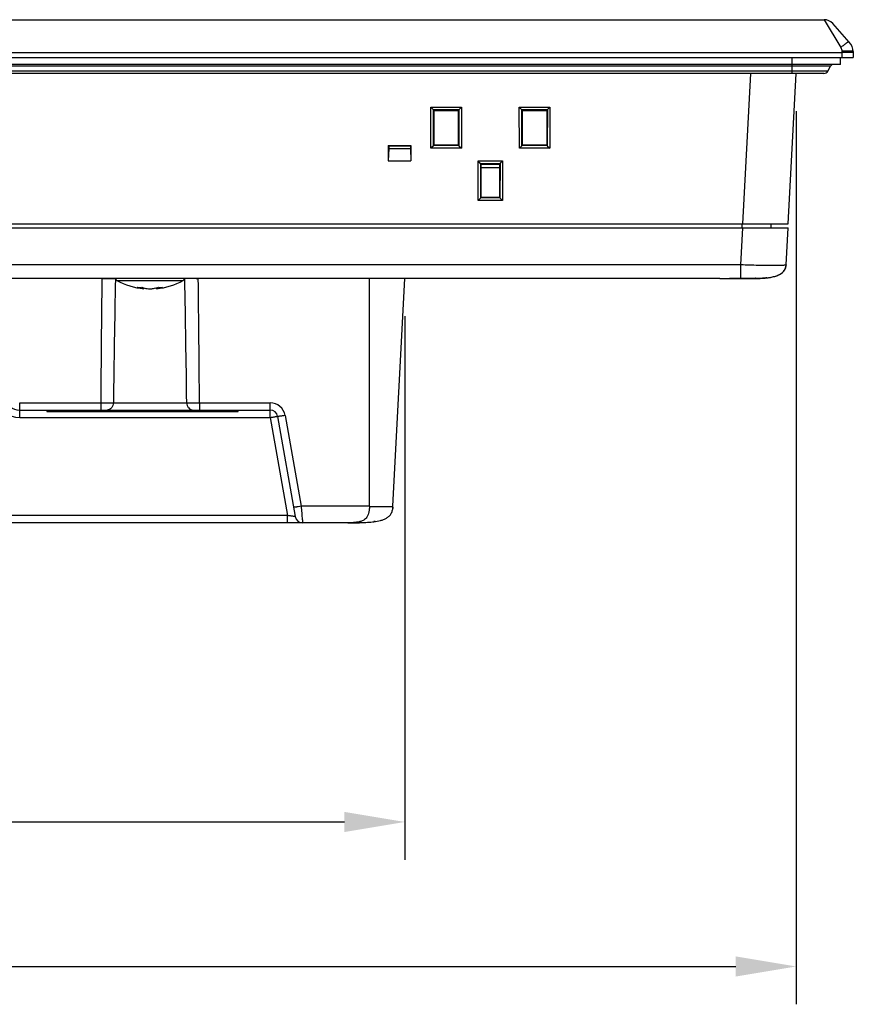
# Model space of a CAD drawing. Header units: millimetres. Extents: x 0 to 1189, y 0 to 841.
# Tile 3 of 29: x 433 to 543, y 186 to 316. Entities that reach past the tile are written whole.
import ezdxf

# ---------------------------------------------------------------- set-up
doc = ezdxf.new("R2010")
doc.units = ezdxf.units.MM
doc.layers.add('11_COMPONENTS', color=7, linetype='Continuous')
doc.styles.get("Standard").update_dxf_attribs({"font": 'ARIAL.TTF'})
doc.dimstyles.new('WALL', dxfattribs={"dimtxt": 10, "dimasz": 8, "dimexe": 5, "dimexo": 5, "dimgap": 1.5, "dimtad": 1, "dimtoh": 1, "dimdsep": 46, "dimtxsty": 'Standard', "dimcen": 0, "dimadec": 0, "dimazin": 0, "dimtp": 0.001, "dimtm": 0.001, "dimtfac": 1, "dimtofl": 0, "dimtmove": 0, "dimatfit": 3, "dimfxl": 1, "dimtolj": 1, "dimarcsym": 0})

# ---------------------------------------------------------------- blocks, each defined once
blk = doc.blocks.new('*D23')
at = {"color": 0, "lineweight": -2}
for p, q in [((230.45, 304.33), (230.45, 186.3)), ((535.33, 304.33), (535.33, 186.3)), ((238.45, 191.3), (527.33, 191.3))]:
    blk.add_line(p, q, dxfattribs=at)
at = {"color": 0}
for points in [[(238.45, 192.63), (238.45, 189.97), (230.45, 191.3)], [(527.33, 192.63), (527.33, 189.97), (535.33, 191.3)]]:
    blk.add_solid(points, dxfattribs=at)
at = {"layer": 'Defpoints', "color": 0}
for p in [(230.45, 309.33), (535.33, 309.33), (535.33, 191.3)]:
    blk.add_point(p, dxfattribs=at)
at = {"color": 0, "insert": (382.89, 197.91), "char_height": 10, "attachment_point": 5}
blk.add_mtext('\\A1;304.9', dxfattribs=at)
blk = doc.blocks.new('*D24')
at = {"color": 0, "lineweight": -2}
for p, q in [((282.19, 277.23), (282.19, 205.4)), ((483.59, 277.23), (483.59, 205.4)), ((290.19, 210.4), (475.59, 210.4))]:
    blk.add_line(p, q, dxfattribs=at)
at = {"color": 0}
for points in [[(290.19, 211.73), (290.19, 209.07), (282.19, 210.4)], [(475.59, 211.73), (475.59, 209.07), (483.59, 210.4)]]:
    blk.add_solid(points, dxfattribs=at)
at = {"layer": 'Defpoints', "color": 0}
for p in [(282.19, 282.23), (483.59, 282.23), (483.59, 210.4)]:
    blk.add_point(p, dxfattribs=at)
at = {"color": 0, "insert": (382.89, 217.01), "char_height": 10, "attachment_point": 5}
blk.add_mtext('\\A1;201.4', dxfattribs=at)

msp = doc.modelspace()

# ---------------------------------------------------------------- linework, layer by layer
at = {"layer": '11_COMPONENTS', "linetype": 'Continuous'}
for p, q in [((226.734, 316.43), (539.041, 316.43)), ((539.041, 316.43), (541.235, 312.744)), ((542.354, 313.472), (540.161, 315.929)), ((222.888, 311.43), (542.888, 311.43)), ((224.41, 312.087), (541.366, 312.087)), ((534.788, 309.33), (534.788, 311.43)), ((541.188, 310.53), (541.188, 311.43)), ((541.362, 312.271), (541.366, 312.087)), ((541.366, 312.087), (541.389, 311.43)), ((542.861, 312.21), (542.888, 311.43)), ((541.188, 310.53), (224.588, 310.53)), ((539.883, 310.28), (225.893, 310.28)), ((539.507, 309.63), (539.883, 310.28)), ((539.507, 309.63), (226.268, 309.63)), ((538.988, 309.33), (226.788, 309.33)), ((528.295, 289.43), (529.338, 309.33)), ((534.287, 289.43), (535.33, 309.33)), ((487.012, 304.885), (491.064, 304.885)), ((487.322, 304.57), (487.012, 304.885)), ((487.025, 299.44), (487.012, 304.885)), ((487.322, 304.57), (490.754, 304.57)), ((487.322, 304.57), (487.346, 304.568)), ((487.357, 299.767), (487.346, 304.568)), ((487.438, 304.43), (487.346, 304.568)), ((490.638, 304.43), (490.73, 304.568)), ((490.73, 304.568), (490.718, 299.767)), ((490.73, 304.568), (490.754, 304.57)), ((490.754, 304.57), (491.064, 304.885)), ((491.064, 304.885), (491.05, 299.44)), ((498.712, 304.885), (502.764, 304.885)), ((499.022, 304.57), (498.712, 304.885)), ((498.725, 299.44), (498.712, 304.885)), ((499.022, 304.57), (502.454, 304.57)), ((499.022, 304.57), (499.046, 304.568)), ((499.057, 299.767), (499.046, 304.568)), ((499.138, 304.43), (499.046, 304.568)), ((502.338, 304.43), (502.43, 304.568)), ((502.43, 304.568), (502.418, 299.767)), ((502.43, 304.568), (502.454, 304.57)), ((502.454, 304.57), (502.764, 304.885)), ((502.764, 304.885), (502.75, 299.44)), ((487.438, 304.43), (490.638, 304.43)), ((487.438, 299.83), (487.438, 304.43)), ((490.638, 304.43), (490.638, 299.83)), ((499.138, 304.43), (502.338, 304.43)), ((499.138, 299.83), (499.138, 304.43)), ((502.338, 304.43), (502.338, 299.83)), ((481.388, 299.819), (484.388, 299.819)), ((481.388, 299.819), (481.469, 299.765)), ((481.388, 299.819), (481.388, 297.759)), ((481.47, 299.423), (481.388, 297.759)), ((481.469, 299.765), (484.306, 299.765)), ((481.469, 299.765), (481.47, 299.423)), ((481.47, 299.423), (484.305, 299.423)), ((484.306, 299.765), (484.305, 299.423)), ((484.305, 299.423), (484.388, 297.759)), ((484.388, 299.819), (484.306, 299.765)), ((484.388, 299.819), (484.388, 297.759)), ((487.357, 299.767), (487.025, 299.44)), ((491.05, 299.44), (487.025, 299.44)), ((487.357, 299.767), (487.358, 299.79)), ((487.438, 299.83), (487.358, 299.79)), ((490.717, 299.79), (487.358, 299.79)), ((490.638, 299.83), (487.438, 299.83)), ((490.638, 299.83), (490.717, 299.79)), ((490.717, 299.79), (490.718, 299.767)), ((490.718, 299.767), (491.05, 299.44)), ((499.057, 299.767), (498.725, 299.44)), ((502.75, 299.44), (498.725, 299.44)), ((499.057, 299.767), (499.058, 299.79)), ((499.138, 299.83), (499.058, 299.79)), ((502.417, 299.79), (499.058, 299.79)), ((502.338, 299.83), (499.138, 299.83)), ((502.338, 299.83), (502.417, 299.79)), ((502.417, 299.79), (502.418, 299.767)), ((502.418, 299.767), (502.75, 299.44)), ((481.388, 297.759), (484.388, 297.759)), ((493.279, 297.759), (496.496, 297.759)), ((493.589, 297.444), (493.279, 297.759)), ((493.292, 292.548), (493.279, 297.759)), ((493.589, 297.444), (496.187, 297.444)), ((493.589, 297.444), (493.613, 297.442)), ((493.688, 297.33), (493.613, 297.442)), ((493.624, 292.875), (493.613, 297.442)), ((493.688, 297.33), (496.088, 297.33)), ((493.688, 292.93), (493.688, 297.33)), ((496.088, 296.83), (493.688, 296.83)), ((496.088, 297.33), (496.163, 297.442)), ((496.088, 297.33), (496.088, 292.93)), ((496.163, 297.442), (496.151, 292.875)), ((496.163, 297.442), (496.187, 297.444)), ((496.187, 297.444), (496.496, 297.759)), ((496.496, 297.759), (496.484, 292.548)), ((493.624, 292.875), (493.292, 292.548)), ((493.624, 292.875), (493.625, 292.899)), ((493.688, 292.93), (493.625, 292.899)), ((496.151, 292.899), (493.625, 292.899)), ((496.088, 292.93), (493.688, 292.93)), ((496.088, 292.93), (496.151, 292.899)), ((496.151, 292.899), (496.151, 292.875)), ((496.151, 292.875), (496.484, 292.548)), ((496.484, 292.548), (493.292, 292.548)), ((231.488, 289.43), (534.287, 289.43)), ((231.515, 288.93), (534.261, 288.93)), ((528.012, 284.021), (528.269, 288.93)), ((528.188, 288.93), (528.188, 289.43)), ((532.023, 288.93), (532.014, 289.43)), ((534.004, 284.021), (534.261, 288.93)), ((528.012, 284.021), (237.764, 284.021)), ((528.012, 282.277), (528.012, 284.021)), ((525.233, 282.23), (235.766, 282.23)), ((445.494, 281.976), (454.282, 281.976)), ((478.888, 252.116), (478.888, 282.23)), ((482.01, 252.116), (483.588, 282.23)), ((525.303, 282.23), (530.009, 282.23)), ((527.807, 282.275), (528.01, 282.275)), ((528.012, 282.277), (528.01, 282.275)), ((528.579, 282.274), (528.941, 282.274)), ((528.941, 282.274), (529.291, 282.274)), ((529.291, 282.274), (529.63, 282.276)), ((529.63, 282.276), (529.953, 282.278)), ((529.953, 282.278), (530.259, 282.281)), ((530.259, 282.281), (530.546, 282.284)), ((531.636, 282.33), (531.635, 282.329)), ((531.635, 282.329), (531.636, 282.33)), ((531.636, 282.33), (531.765, 282.349)), ((449.043, 280.873), (449.053, 280.988)), ((450.733, 280.873), (450.723, 280.987)), ((432.64, 265.778), (443.353, 265.778)), ((432.64, 263.848), (432.64, 265.778)), ((443.353, 265.778), (443.353, 264.83)), ((445.039, 265.795), (454.737, 265.795)), ((456.423, 265.778), (465.771, 265.778)), ((456.423, 265.778), (456.423, 264.83)), ((465.771, 263.848), (465.771, 265.778)), ((432.64, 264.83), (465.771, 264.83)), ((436.228, 264.83), (436.228, 264.63)), ((436.228, 264.63), (461.548, 264.63)), ((442.858, 264.63), (442.911, 264.83)), ((444.758, 264.63), (444.704, 264.83)), ((447.938, 264.63), (447.991, 264.83)), ((449.838, 264.63), (449.784, 264.83)), ((453.018, 264.63), (453.071, 264.83)), ((454.918, 264.63), (454.864, 264.83)), ((461.548, 264.63), (461.548, 264.83)), ((432.64, 263.848), (465.771, 263.848)), ((465.771, 263.848), (468.052, 250.913)), ((466.756, 264.004), (469.092, 250.757)), ((467.741, 264.125), (469.859, 252.116)), ((478.888, 252.116), (469.859, 252.116)), ((476.018, 249.93), (289.758, 249.93)), ((468.052, 250.913), (308.472, 250.913)), ((468.052, 249.93), (468.052, 250.913)), ((479.498, 250.089), (479.479, 250.087))]:
    msp.add_line(p, q, dxfattribs=at)
for points in [[(531.765, 282.349), (531.916, 282.374), (532.065, 282.403), (532.211, 282.435), (532.353, 282.47), (532.493, 282.508), (532.629, 282.551), (532.762, 282.597), (532.891, 282.648), (533.015, 282.704), (533.135, 282.764), (533.25, 282.83), (533.358, 282.901), (533.461, 282.978), (533.556, 283.06), (533.644, 283.149), (533.723, 283.243), (533.792, 283.341), (533.852, 283.445), (533.902, 283.552), (533.941, 283.662), (533.971, 283.775), (533.991, 283.889)], [(533.991, 283.889), (534.003, 284.003), (534.004, 284.021)], [(525.233, 282.23), (525.378, 282.231), (525.529, 282.233), (525.686, 282.235), (525.847, 282.239), (526.012, 282.243), (526.53, 282.256)], [(526.53, 282.256), (526.709, 282.26), (526.89, 282.264), (527.072, 282.268), (527.255, 282.271), (527.439, 282.273), (527.623, 282.274), (527.807, 282.275)], [(528.01, 282.275), (528.21, 282.274), (528.579, 282.274)], [(530.546, 282.284), (530.681, 282.287), (530.811, 282.289), (530.933, 282.292), (531.049, 282.295), (531.157, 282.299), (531.257, 282.302), (531.348, 282.306), (531.433, 282.311), (531.51, 282.316), (531.58, 282.323), (531.635, 282.329)]]:
    msp.add_lwpolyline(points, dxfattribs=at)
for centre, radius, start, end in [((539.041, 314.93), 1.5, 41.75166, 90), ((540.862, 312.14), 2, 2, 41.75166), ((540.316, 310.03), 0.5, 90, 150), ((538.988, 309.93), 0.6, 270, 330), ((532.391, 284.105), 1.615, 355.408, 357.00324), ((4404.255, 234.046), 3961.029, 179.303001, 179.540994), ((444.807, 343.679), 61.462, 268.79729, 268.93318), ((444.753, 340.772), 58.554, 268.93289, 269.07471), ((4696.2, 208.204), 4251.552, 179.002925, 179.223844), ((445.738, 282.412), 0.5, 201.35509, 240.77534), ((449.888, 289.83), 9, 240.77534, 264.61231), ((449.888, 289.83), 9, 275.38769, 299.22466), ((454.038, 282.412), 0.5, 299.22466, 338.64491), ((-3796.473, 208.203), 4251.601, 0.776157, 0.997074), ((455.092, 336.698), 54.48, 270.92026, 271.07227), ((455.115, 335.502), 53.284, 271.07195, 271.22816), ((-3504.67, 234.044), 3961.221, 0.459012, 0.696994), ((530.01, 298.731), 16.501, 269.99848, 270.48543), ((530.451, 290.792), 8.545, 276.62646, 277.95615), ((530.447, 290.828), 8.581, 276.70769, 277.48562), ((530.529, 290.211), 7.959, 277.47736, 277.9776), ((530.586, 289.82), 7.564, 278.04718, 279.38353), ((449.572, 285.324), 4.482, 251.9764, 263.22939), ((448.488, 285.51), 4.459, 266.10066, 270.00297), ((448.488, 285.569), 4.518, 270.00616, 273.87391), ((449.888, 289.905), 9.035, 268.64497, 271.35503), ((450.2, 285.354), 4.513, 276.78478, 287.97602), ((451.29, 285.556), 4.505, 266.12063, 269.99428), ((451.289, 285.501), 4.45, 269.99806, 273.9034), ((432.64, 266.848), 3, 190, 270), ((432.64, 266.83), 2, 190, 270), ((465.771, 263.778), 2, 10.00022, 89.99978), ((465.771, 263.83), 1, 10, 90), ((478.537, 252.297), 3.478, 355.16967, 357.02009), ((470.077, 250.93), 1, 190, 270), ((478.108, 260.573), 10.576, 276.94875, 278.33482), ((478.014, 261.313), 11.321, 276.96911, 277.43248)]:
    msp.add_arc(centre, radius, start, end, dxfattribs=at)
for points, knots in [([(542.354, 313.472), (542.344, 313.483), (542.295, 313.486), (542.17, 313.438), (541.938, 313.3), (541.609, 313.057), (541.365, 312.857), (541.235, 312.744)], [0, 0, 0, 0, 0.0325822, 0.0923637, 0.3036895, 0.6191705, 1, 1, 1, 1]), ([(542.861, 312.21), (542.86, 312.222), (542.808, 312.239), (542.732, 312.252), (542.589, 312.267), (542.407, 312.276), (542.182, 312.282), (541.83, 312.283), (541.552, 312.278), (541.362, 312.271)], [0, 0, 0, 0, 0.0240212, 0.0821319, 0.1746074, 0.2983666, 0.4488471, 0.6203807, 1, 1, 1, 1]), ([(542.865, 312.087), (542.865, 312.09), (542.851, 312.094), (542.832, 312.097), (542.795, 312.101), (542.746, 312.104), (542.683, 312.106), (542.575, 312.108), (542.412, 312.109), (542.187, 312.108), (541.932, 312.103), (541.654, 312.097), (541.463, 312.091), (541.366, 312.087)], [0, 0, 0, 0, 0.0058937, 0.0206445, 0.0446611, 0.0777893, 0.1197573, 0.1701629, 0.2943289, 0.4455641, 0.6180861, 0.8052889, 1, 1, 1, 1]), ([(534.004, 284.021), (534.004, 284.017), (533.993, 284.007), (533.954, 283.995), (533.868, 283.98), (533.726, 283.967), (533.527, 283.955), (533.276, 283.946), (532.975, 283.939), (532.625, 283.935), (532.074, 283.934), (531.294, 283.939), (530.272, 283.956), (529.164, 283.983), (528.401, 284.007), (528.012, 284.021)], [0, 0, 0, 0, 0.0021061, 0.0061252, 0.0209209, 0.0449084, 0.0780015, 0.119998, 0.1704443, 0.2288213, 0.2946068, 0.4459446, 0.6184483, 0.8055592, 1, 1, 1, 1]), ([(531.819, 282.358), (532.061, 282.398), (532.541, 282.502), (533.226, 282.771), (533.716, 283.171), (533.943, 283.611), (533.991, 283.854), (534.001, 283.976)], [0, 0, 0, 0, 0.2505083, 0.5007239, 0.7497356, 0.8748278, 1, 1, 1, 1]), ([(443.808, 282.225), (444.092, 282.22), (444.581, 282.216), (445.07, 282.221), (445.274, 282.229)], [0, 0, 0, 0, 0.5821339, 1, 1, 1, 1]), ([(455.967, 282.225), (455.683, 282.22), (455.195, 282.216), (454.706, 282.221), (454.502, 282.229)], [0, 0, 0, 0, 0.5821305, 1, 1, 1, 1]), ([(525.218, 282.23), (525.643, 282.23), (526.574, 282.262), (527.505, 282.279), (528.012, 282.277)], [0, 0, 0, 0, 0.4556436, 1, 1, 1, 1]), ([(528.012, 282.277), (528.43, 282.275), (529.215, 282.275), (530.151, 282.28), (530.79, 282.29), (531.155, 282.299), (531.428, 282.311), (531.578, 282.321), (531.635, 282.329)], [0, 0, 0, 0, 0.3463941, 0.649671, 0.7742181, 0.8758695, 0.9518088, 1, 1, 1, 1]), ([(530.009, 282.23), (529.999, 282.23), (529.955, 282.234), (529.915, 282.256), (529.889, 282.277)], [0, 0, 0, 0, 0.2378871, 1, 1, 1, 1]), ([(531.449, 282.306), (531.364, 282.296), (530.886, 282.246), (530.405, 282.23), (530.009, 282.23)], [0, 0, 0, 0, 0.1772721, 1, 1, 1, 1]), ([(530.149, 282.231), (530.284, 282.232), (530.714, 282.241), (531.143, 282.27), (531.437, 282.304)], [0, 0, 0, 0, 0.3132125, 1, 1, 1, 1]), ([(448.793, 281.061), (448.866, 281.039), (449.155, 280.955), (449.452, 280.899), (449.675, 280.873)], [0, 0, 0, 0, 0.2531316, 1, 1, 1, 1]), ([(450.102, 280.873), (450.176, 280.881), (450.474, 280.923), (450.769, 280.994), (450.985, 281.061)], [0, 0, 0, 0, 0.2473896, 1, 1, 1, 1]), ([(443.353, 265.778), (443.673, 265.777), (444.235, 265.778), (444.797, 265.786), (445.039, 265.795)], [0, 0, 0, 0, 0.5701765, 1, 1, 1, 1]), ([(445.039, 265.795), (445.035, 265.669), (444.988, 265.421), (444.804, 265.102), (444.528, 264.883), (444.304, 264.83), (444.195, 264.83)], [0, 0, 0, 0, 0.2692798, 0.5273207, 0.7694842, 1, 1, 1, 1]), ([(454.737, 265.795), (454.741, 265.669), (454.788, 265.421), (454.972, 265.102), (455.248, 264.883), (455.472, 264.83), (455.58, 264.83)], [0, 0, 0, 0, 0.2692798, 0.5273207, 0.7694843, 1, 1, 1, 1]), ([(454.737, 265.795), (454.978, 265.786), (455.541, 265.778), (456.103, 265.777), (456.423, 265.778)], [0, 0, 0, 0, 0.4297446, 1, 1, 1, 1]), ([(465.771, 263.848), (465.835, 263.859), (465.961, 263.881), (466.143, 263.912), (466.311, 263.94), (466.458, 263.964), (466.565, 263.981), (466.636, 263.991), (466.678, 263.997), (466.71, 264.001), (466.735, 264.004), (466.746, 264.004), (466.756, 264.006), (466.756, 264.004)], [0, 0, 0, 0, 0.195077, 0.3827226, 0.555477, 0.7069101, 0.831161, 0.8815734, 0.9234961, 0.9565606, 0.9804244, 0.9948958, 1, 1, 1, 1]), ([(467.741, 264.125), (467.616, 264.103), (467.435, 264.073), (467.204, 264.039), (467.057, 264.019), (466.935, 264.005), (466.846, 263.997), (466.79, 263.996), (466.765, 263.998), (466.757, 264.002), (466.756, 264.004)], [0, 0, 0, 0, 0.3815997, 0.5536925, 0.70453, 0.8283594, 0.9205727, 0.977905, 0.9930471, 1, 1, 1, 1]), ([(469.859, 252.116), (469.734, 252.094), (469.553, 252.064), (469.321, 252.03), (469.174, 252.01), (469.053, 251.996), (468.964, 251.989), (468.907, 251.987), (468.883, 251.989), (468.874, 251.993), (468.874, 251.995)], [0, 0, 0, 0, 0.3816009, 0.5536943, 0.7045323, 0.828362, 0.9205754, 0.9779073, 0.9930488, 1, 1, 1, 1]), ([(469.859, 252.116), (469.895, 251.832), (469.949, 251.328), (469.97, 250.713), (470.016, 250.319), (470.043, 250.13), (470.064, 250.012), (470.067, 249.98), (470.081, 249.921), (470.077, 249.93)], [0, 0, 0, 0, 0.3914499, 0.6892075, 0.8448219, 0.9229866, 0.9646034, 0.9866877, 1, 1, 1, 1]), ([(476.018, 249.93), (476.314, 249.93), (476.901, 249.933), (477.776, 249.955), (478.642, 249.998), (479.503, 250.079), (480.215, 250.202), (480.771, 250.366), (481.172, 250.549), (481.536, 250.814), (481.812, 251.189), (481.964, 251.64), (482.001, 251.956), (482.01, 252.116)], [0, 0, 0, 0, 0.1255271, 0.2487808, 0.3710575, 0.4929808, 0.6150396, 0.6764705, 0.7381766, 0.8009424, 0.8655381, 0.93202, 1, 1, 1, 1]), ([(478.888, 252.116), (478.891, 251.957), (478.877, 251.646), (478.78, 251.107), (478.569, 250.656), (478.267, 250.374), (477.991, 250.207), (477.635, 250.08), (477.209, 249.999), (476.671, 249.943), (476.274, 249.93), (476.018, 249.93)], [0, 0, 0, 0, 0.1129703, 0.219737, 0.3887892, 0.453007, 0.51041, 0.6165855, 0.718572, 0.817949, 1, 1, 1, 1]), ([(478.888, 252.116), (479.091, 252.112), (479.489, 252.105), (480.067, 252.098), (480.599, 252.093), (481.005, 252.092), (481.292, 252.093), (481.474, 252.093), (481.631, 252.095), (481.762, 252.097), (481.865, 252.1), (481.938, 252.104), (481.984, 252.108), (482.003, 252.112), (482.01, 252.115), (482.01, 252.116)], [0, 0, 0, 0, 0.1948156, 0.38234, 0.5550351, 0.7064221, 0.7722249, 0.830618, 0.8810727, 0.9230609, 0.9561148, 0.9800053, 0.9945846, 0.9983764, 1, 1, 1, 1]), ([(469.092, 250.757), (469.092, 250.755), (469.081, 250.757), (469.07, 250.756), (469.042, 250.76), (469.007, 250.764), (468.961, 250.77), (468.884, 250.781), (468.769, 250.798), (468.613, 250.822), (468.437, 250.85), (468.248, 250.88), (468.118, 250.902), (468.052, 250.913)], [0, 0, 0, 0, 0.0048138, 0.0195867, 0.044298, 0.0786131, 0.1220894, 0.1741358, 0.301225, 0.4538522, 0.6255228, 0.8097094, 1, 1, 1, 1]), ([(477.851, 249.961), (477.7, 249.955), (477.089, 249.936), (476.478, 249.93), (476.018, 249.93)], [0, 0, 0, 0, 0.2469262, 1, 1, 1, 1])]:
    msp.add_open_spline(points, degree=3, knots=knots, dxfattribs=at)
for points in [[(541.235, 312.744), (541.318, 312.604), (541.358, 312.434), (541.362, 312.271)], [(482.002, 252.004), (481.994, 251.907), (481.981, 251.81), (481.963, 251.714)], [(479.641, 250.109), (479.594, 250.102), (479.546, 250.096), (479.498, 250.089)]]:
    msp.add_open_spline(points, degree=3, dxfattribs=at)

# ---------------------------------------------------------------- dimensions: what is measured, and where the dimension line sits
at = {"color": 5}
dim = msp.add_linear_dim(base=(535.33, 191.3), p1=(230.445, 309.33), p2=(535.33, 309.33), text='304.9', dimstyle='WALL', dxfattribs=at)
dim.commit()
dim.dimension.update_dxf_attribs({"geometry": '*D23', "text_midpoint": (382.888, 197.91)})
dim = msp.add_linear_dim(base=(483.588, 210.4), p1=(282.188, 282.23), p2=(483.588, 282.23), dimstyle='WALL', dxfattribs=at)
dim.commit()
dim.dimension.update_dxf_attribs({"geometry": '*D24', "text_midpoint": (382.888, 210.4), "dimtype": 160})

doc.saveas('drawing.dxf')
